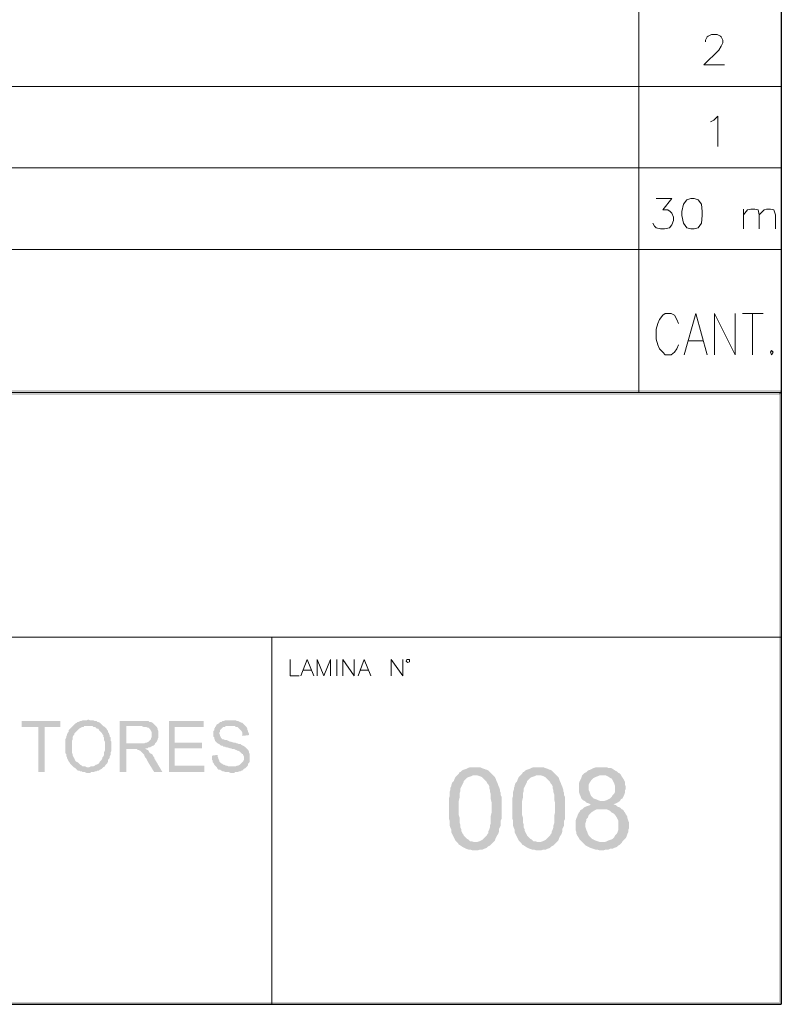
# Model space of a CAD drawing. Header units: millimetres. Extents: x 8 to 202, y 3 to 294.
# Tile 9 of 13: x 163 to 202, y 3 to 54. Entities that reach past the tile are written whole.
import ezdxf

# ---------------------------------------------------------------- set-up
doc = ezdxf.new("R2010")
doc.units = ezdxf.units.MM
doc.layers.add('DGE_CONTORNOS', color=7, linetype='Continuous', lineweight=0)
doc.layers.add('DGE_RELLENO', color=7, linetype='Continuous', lineweight=0)

msp = doc.modelspace()

# ---------------------------------------------------------------- hatches: boundary and pattern name
at = {"layer": 'DGE_RELLENO', "true_color": 0x000000}
for points in [[(23.4527, 34.8263), (23.7067, 34.5723), (201.9723, 34.8263)], [(23.7067, 34.5723), (201.9723, 34.8263), (201.8453, 34.5723)], [(201.9723, 34.8263), (201.8453, 34.5723), (201.9723, 34.6993)], [(201.9723, 34.6993), (201.8453, 34.5723), (201.9723, 3.2456)], [(201.8453, 34.5723), (201.9723, 3.2456), (201.8453, 3.3726)], [(164.8883, 17.8083), (162.8987, 17.8083), (162.8987, 17.5119), (163.7453, 17.5119), (163.7453, 15.1836), (164.084, 15.1836), (164.084, 17.5119), (164.8883, 17.5119)], [(166.3277, 17.8929), (166.3277, 17.8929), (166.243, 17.8506), (166.0313, 17.8506), (165.9467, 17.8083), (165.9043, 17.8083), (165.8197, 17.7659), (165.7773, 17.7659), (165.735, 17.7236), (165.6503, 17.6813), (165.608, 17.639), (165.5657, 17.5966), (166.3277, 17.5543), (166.5393, 17.5543), (166.5817, 17.5119), (166.6663, 17.5119), (166.7087, 17.4696), (166.751, 17.4273), (166.8357, 17.4273), (166.878, 17.3426), (166.9203, 17.3003), (166.9627, 17.2579), (167.005, 17.2156), (167.0473, 17.131), (167.0897, 17.0886), (167.0897, 17.0039), (167.132, 16.9616), (167.132, 16.8346), (167.1743, 16.7499), (167.1743, 16.2843), (167.132, 16.1996), (167.132, 16.0726), (167.0897, 15.988), (167.0473, 15.9456), (167.0473, 15.9033), (167.005, 15.8186), (166.9627, 15.7763), (166.9203, 15.7339), (166.878, 15.6493), (166.8357, 15.607), (166.751, 15.5646), (166.7087, 15.5646), (166.6663, 15.5223), (166.5817, 15.4799), (166.4547, 15.4799), (166.37, 15.4376), (166.3277, 15.4376), (167.0897, 15.4376), (167.1743, 15.4799), (167.2167, 15.5646), (167.259, 15.607), (167.3013, 15.6493), (167.3437, 15.7339), (167.3437, 15.8186), (167.386, 15.8609), (167.4283, 15.9456), (167.4283, 15.988), (167.4707, 16.0726), (167.4707, 16.1996), (167.513, 16.2843), (167.513, 16.7499), (167.4707, 16.7923), (167.4707, 16.9616), (167.4283, 17.0039), (167.4283, 17.0886), (167.386, 17.131), (167.386, 17.2156), (167.3437, 17.2156), (167.3437, 17.3003), (167.3013, 17.3426), (167.259, 17.4273), (167.2167, 17.4696), (167.1743, 17.5119), (167.0897, 17.5543), (167.0473, 17.5966), (167.005, 17.639), (166.9627, 17.6813), (166.9203, 17.7236), (166.8357, 17.7659), (166.7933, 17.7659), (166.751, 17.8083), (166.6663, 17.8083), (166.5817, 17.8506), (166.4123, 17.8506)], [(169.037, 17.8083), (167.9363, 17.8083), (167.9363, 15.1836), (168.275, 15.1836), (168.275, 16.3689), (168.656, 16.3689), (169.2487, 16.4113), (169.3757, 16.4113), (169.418, 16.4536), (169.5027, 16.4536), (169.545, 16.4959), (169.6297, 16.5383), (169.672, 16.5383), (169.7143, 16.5806), (169.7567, 16.623), (169.7567, 16.6653), (168.275, 16.6653), (168.275, 17.5543), (169.0793, 17.5543), (169.7567, 17.5966), (169.7143, 17.639), (169.672, 17.6813), (169.6297, 17.7236), (169.545, 17.7659), (169.4603, 17.7659), (169.418, 17.8083), (169.1217, 17.8083)], [(172.2543, 17.8083), (170.4763, 17.8083), (170.4763, 15.1836), (172.2967, 15.1836), (172.2967, 15.5223), (170.7727, 15.5223), (170.7727, 16.4113), (172.1697, 16.4113), (172.1697, 16.7076), (170.7727, 16.7076), (170.7727, 17.5119), (172.2543, 17.5119)], [(173.6513, 17.8506), (173.355, 17.8506), (173.3127, 17.8083), (173.228, 17.8083), (173.1857, 17.7659), (173.101, 17.7659), (173.0587, 17.7236), (173.0163, 17.6813), (172.9317, 17.639), (172.8893, 17.5543), (172.847, 17.5119), (172.847, 17.4696), (172.8047, 17.4273), (172.8047, 17.3426), (172.7623, 17.3003), (172.7623, 17.0039), (172.8047, 16.9616), (172.8047, 16.8769), (172.847, 16.8346), (172.847, 16.7923), (172.8893, 16.7499), (172.9317, 16.7076), (172.974, 16.6653), (173.0587, 16.623), (173.101, 16.5806), (173.1857, 16.5383), (173.228, 16.5383), (173.2703, 16.4959), (173.355, 16.4959), (173.3973, 16.4536), (173.482, 16.4536), (173.609, 16.4113), (173.6513, 16.4113), (173.736, 16.3689), (173.8207, 16.3689), (173.9053, 16.3266), (173.9477, 16.3266), (173.99, 16.2843), (174.0323, 16.2843), (174.117, 16.2419), (174.1593, 16.1996), (174.2017, 16.1573), (174.244, 16.115), (174.2863, 16.115), (174.2863, 16.0726), (174.3287, 15.988), (174.3287, 15.8186), (174.2863, 15.7339), (174.244, 15.6916), (174.2017, 15.6493), (174.1593, 15.607), (174.117, 15.5646), (174.0323, 15.5223), (173.99, 15.5223), (173.9053, 15.4799), (172.8893, 15.4799), (172.9317, 15.4376), (172.974, 15.3529), (173.0163, 15.3106), (173.101, 15.3106), (173.1433, 15.2683), (173.1857, 15.2683), (173.228, 15.2259), (173.3127, 15.2259), (173.355, 15.1836), (173.5667, 15.1836), (173.6513, 15.1413), (173.736, 15.1413), (173.8207, 15.1413), (173.863, 15.1836), (174.0323, 15.1836), (174.0747, 15.2259), (174.1593, 15.2259), (174.2017, 15.2683), (174.244, 15.2683), (174.2863, 15.3106), (174.3287, 15.3529), (174.4133, 15.3953), (174.4557, 15.4376), (174.498, 15.4799), (174.5403, 15.5646), (174.5403, 15.607), (174.5827, 15.6493), (174.625, 15.7339), (174.625, 16.115), (174.5827, 16.1996), (174.5827, 16.2419), (174.5403, 16.3266), (174.498, 16.3689), (174.4557, 16.4113), (174.4133, 16.4536), (174.371, 16.4959), (174.2863, 16.5383), (174.2017, 16.5806), (174.1593, 16.623), (174.0747, 16.623), (173.99, 16.6653), (173.9477, 16.6653), (173.863, 16.7076), (173.7783, 16.7076), (173.6513, 16.7499), (173.609, 16.7499), (173.5243, 16.7923), (173.4397, 16.8346), (173.355, 16.8346), (173.2703, 16.8769), (173.228, 16.8769), (173.1857, 16.9193), (173.1433, 16.9616), (173.101, 17.0463), (173.101, 17.0886), (173.0587, 17.1733), (173.0587, 17.2156), (173.101, 17.2579), (173.101, 17.3426), (173.1433, 17.3849), (173.228, 17.4696), (173.2703, 17.5119), (173.355, 17.5119), (173.3973, 17.5543), (174.4133, 17.5543), (174.371, 17.5966), (174.2863, 17.6813), (174.244, 17.7236), (174.2017, 17.7236), (174.117, 17.7659), (174.0323, 17.8083), (173.99, 17.8083), (173.9053, 17.8506), (173.6937, 17.8506)], [(165.5657, 17.5966), (165.5233, 17.5543), (165.481, 17.5119), (165.4387, 17.4696), (165.3963, 17.4273), (165.354, 17.3849), (165.3117, 17.3426), (165.3117, 17.2579), (165.2693, 17.2156), (165.227, 17.131), (165.227, 17.0886), (165.1847, 17.0039), (165.1847, 16.9616), (165.1423, 16.8769), (165.1423, 16.1573), (165.1847, 16.115), (165.1847, 16.0303), (165.227, 15.9456), (165.227, 15.9033), (165.2693, 15.8186), (165.3117, 15.7339), (165.354, 15.6916), (165.3963, 15.607), (165.4387, 15.5646), (165.481, 15.5223), (165.5233, 15.4799), (165.5657, 15.4376), (165.6503, 15.3953), (165.6927, 15.3529), (165.735, 15.3106), (165.7773, 15.2683), (165.862, 15.2683), (165.9043, 15.2259), (165.989, 15.2259), (166.0313, 15.1836), (166.1583, 15.1836), (166.243, 15.1413), (166.3277, 15.1413), (166.4123, 15.1413), (166.4547, 15.1836), (166.624, 15.1836), (166.6663, 15.2259), (166.751, 15.2259), (166.7933, 15.2683), (166.878, 15.2683), (166.9203, 15.3106), (167.005, 15.3529), (167.0473, 15.3953), (167.0897, 15.4376), (166.3277, 15.4376), (166.243, 15.4376), (166.1583, 15.4799), (166.0313, 15.4799), (165.989, 15.5223), (165.9043, 15.5646), (165.862, 15.607), (165.8197, 15.6493), (165.7773, 15.6916), (165.6927, 15.7339), (165.6503, 15.7763), (165.608, 15.8609), (165.608, 15.9033), (165.5657, 15.9456), (165.5233, 16.0303), (165.5233, 16.115), (165.481, 16.1573), (165.481, 16.7923), (165.5233, 16.8769), (165.5233, 17.0039), (165.5657, 17.0886), (165.608, 17.131), (165.608, 17.1733), (165.6503, 17.2156), (165.6927, 17.2579), (165.735, 17.3003), (165.7773, 17.3426), (165.8197, 17.3849), (165.862, 17.4273), (165.9467, 17.4696), (165.989, 17.5119), (166.0737, 17.5119), (166.116, 17.5543), (166.3277, 17.5543)], [(169.7567, 17.5966), (169.0793, 17.5543), (169.164, 17.5119), (169.291, 17.5119), (169.3757, 17.4696), (169.418, 17.4696), (169.4603, 17.4273), (169.5027, 17.3849), (169.545, 17.3003), (169.5873, 17.2579), (169.5873, 17.0039), (169.545, 16.9193), (169.545, 16.8769), (169.5027, 16.8346), (169.4603, 16.7923), (169.418, 16.7499), (169.3333, 16.7076), (169.291, 16.7076), (169.2063, 16.6653), (168.275, 16.6653), (169.7567, 16.6653), (169.799, 16.7076), (169.8413, 16.7499), (169.8837, 16.8346), (169.8837, 16.8769), (169.926, 16.9616), (169.926, 17.3003), (169.8837, 17.3849), (169.8837, 17.4273), (169.8413, 17.5119), (169.799, 17.5543)], [(174.4133, 17.5543), (173.6513, 17.5543), (173.863, 17.5543), (173.9053, 17.5119), (173.99, 17.5119), (174.0323, 17.4696), (174.0747, 17.4273), (174.117, 17.3849), (174.1593, 17.3426), (174.2017, 17.3003), (174.244, 17.2156), (174.244, 17.0463), (174.5827, 17.0886), (174.5827, 17.1733), (174.5403, 17.2579), (174.5403, 17.3003), (174.498, 17.3849), (174.498, 17.4273), (174.4557, 17.5119)], [(169.2487, 16.4113), (168.656, 16.3689), (168.8253, 16.3689), (168.8677, 16.3266), (168.91, 16.3266), (168.9947, 16.2843), (169.037, 16.2419), (169.1217, 16.1573), (169.164, 16.115), (169.2063, 16.0726), (169.2063, 16.0303), (169.2487, 15.9456), (169.291, 15.9033), (169.3333, 15.8186), (169.3757, 15.7339), (169.7143, 15.1836), (170.1377, 15.1836), (169.7143, 15.9033), (169.7143, 15.9456), (169.672, 15.988), (169.6297, 16.0726), (169.5873, 16.115), (169.5027, 16.1573), (169.4603, 16.1996), (169.418, 16.2843), (169.3757, 16.3266), (169.291, 16.3689)], [(172.974, 16.0726), (172.6777, 16.0303), (172.6777, 15.8186), (172.72, 15.7763), (172.72, 15.6916), (172.7623, 15.6493), (172.8047, 15.5646), (172.847, 15.5223), (172.8893, 15.4799), (173.6937, 15.4799), (173.5243, 15.4799), (173.4397, 15.5223), (173.3973, 15.5223), (173.3127, 15.5646), (173.2703, 15.5646), (173.228, 15.607), (173.1433, 15.6493), (173.101, 15.6916), (173.0587, 15.7339), (173.0587, 15.7763), (173.0163, 15.8609), (173.0163, 15.9033), (172.974, 15.988)], [(186.2243, 15.4376), (185.9703, 15.4376), (185.8433, 15.3953), (185.7587, 15.3529), (185.6317, 15.3106), (185.547, 15.2683), (185.4623, 15.1836), (185.42, 15.1836), (185.3777, 15.0989), (185.293, 15.0143), (186.3513, 15.0143), (186.4783, 14.972), (186.563, 14.9296), (186.6477, 14.8449), (186.7323, 14.7603), (186.817, 14.6756), (186.8593, 14.5909), (186.9017, 14.5486), (186.944, 14.464), (186.944, 14.3793), (186.9863, 14.2523), (186.9863, 14.1676), (187.0287, 14.0406), (187.0287, 13.7866), (187.071, 13.6173), (187.071, 13.1093), (187.0287, 12.94), (187.0287, 12.5589), (186.9863, 12.432), (186.9863, 12.3473), (186.944, 12.2203), (186.9017, 12.1356), (186.9017, 12.0509), (186.8593, 12.0086), (186.817, 11.9239), (186.7747, 11.8816), (186.69, 11.797), (186.6053, 11.7123), (186.5207, 11.6699), (186.436, 11.6276), (186.309, 11.5853), (186.2243, 11.5853), (185.3353, 11.5429), (185.3777, 11.4583), (185.4623, 11.4159), (185.5893, 11.3313), (185.674, 11.289), (185.7587, 11.2466), (185.8857, 11.2043), (185.9703, 11.2043), (186.0973, 11.1619), (186.2243, 11.1619), (186.3513, 11.1619), (186.4783, 11.2043), (186.6053, 11.2043), (186.69, 11.2466), (186.817, 11.289), (186.9017, 11.3736), (186.9863, 11.4159), (187.0287, 11.4583), (187.071, 11.5006), (187.1557, 11.5853), (187.2403, 11.6699), (187.2827, 11.797), (187.325, 11.8816), (187.4097, 12.0086), (187.452, 12.1356), (187.452, 12.2626), (187.4943, 12.3473), (187.5367, 12.432), (187.5367, 12.6859), (187.579, 12.7706), (187.579, 13.9136), (187.5367, 13.9983), (187.5367, 14.1253), (187.4943, 14.2099), (187.4943, 14.2946), (187.452, 14.4216), (187.4097, 14.5063), (187.3673, 14.6333), (187.325, 14.7179), (187.2827, 14.8449), (187.2403, 14.9296), (187.1557, 15.0143), (187.071, 15.0989), (186.9863, 15.1836), (186.9017, 15.2683), (186.817, 15.3106), (186.7747, 15.3106), (186.69, 15.3529), (186.563, 15.3953), (186.4783, 15.4376), (186.3513, 15.4376)], [(189.484, 15.4376), (189.23, 15.4376), (189.103, 15.3953), (189.0183, 15.3529), (188.8913, 15.3106), (188.8067, 15.2683), (188.722, 15.1836), (188.6797, 15.1836), (188.6373, 15.0989), (188.5527, 15.0143), (189.611, 15.0143), (189.738, 14.972), (189.8227, 14.9296), (189.9073, 14.8449), (189.992, 14.7603), (190.0767, 14.6756), (190.119, 14.5909), (190.1613, 14.5486), (190.2037, 14.464), (190.2037, 14.3793), (190.246, 14.2523), (190.246, 14.1676), (190.2883, 14.0406), (190.2883, 13.7866), (190.3307, 13.6173), (190.3307, 13.1093), (190.2883, 12.94), (190.2883, 12.5589), (190.246, 12.432), (190.246, 12.3473), (190.2037, 12.2203), (190.1613, 12.1356), (190.1613, 12.0509), (190.119, 12.0086), (190.0767, 11.9239), (190.0343, 11.8816), (189.9497, 11.797), (189.865, 11.7123), (189.7803, 11.6699), (189.6957, 11.6276), (189.5687, 11.5853), (189.484, 11.5853), (188.595, 11.5429), (188.6373, 11.4583), (188.722, 11.4159), (188.849, 11.3313), (188.9337, 11.289), (189.0183, 11.2466), (189.1453, 11.2043), (189.23, 11.2043), (189.357, 11.1619), (189.484, 11.1619), (189.611, 11.1619), (189.738, 11.2043), (189.865, 11.2043), (189.9497, 11.2466), (190.0767, 11.289), (190.1613, 11.3736), (190.246, 11.4159), (190.2883, 11.4583), (190.3307, 11.5006), (190.4153, 11.5853), (190.5, 11.6699), (190.5423, 11.797), (190.5847, 11.8816), (190.6693, 12.0086), (190.7117, 12.1356), (190.7117, 12.2626), (190.754, 12.3473), (190.7963, 12.432), (190.7963, 12.6859), (190.8387, 12.7706), (190.8387, 13.9136), (190.7963, 13.9983), (190.7963, 14.1253), (190.754, 14.2099), (190.754, 14.2946), (190.7117, 14.4216), (190.6693, 14.5063), (190.627, 14.6333), (190.5847, 14.7179), (190.5423, 14.8449), (190.5, 14.9296), (190.4153, 15.0143), (190.3307, 15.0989), (190.246, 15.1836), (190.1613, 15.2683), (190.0767, 15.3106), (190.0343, 15.3106), (189.9497, 15.3529), (189.8227, 15.3953), (189.738, 15.4376), (189.611, 15.4376)], [(192.7437, 15.4376), (192.4473, 15.4376), (192.3203, 15.3953), (192.2357, 15.3529), (192.151, 15.3106), (192.024, 15.2683), (191.9393, 15.1836), (191.8547, 15.1413), (191.8123, 15.0989), (191.7277, 15.0143), (191.6853, 14.8873), (191.643, 14.8026), (191.6007, 14.7179), (191.5583, 14.5909), (191.5583, 14.1676), (191.6007, 14.0406), (191.643, 13.956), (191.6853, 13.8289), (191.77, 13.7443), (191.8547, 13.7019), (191.9393, 13.6173), (192.0663, 13.5749), (192.151, 13.5326), (192.151, 13.4903), (192.024, 13.448), (191.897, 13.4056), (191.8123, 13.3633), (191.7277, 13.2786), (191.643, 13.2363), (191.6007, 13.1516), (191.5583, 13.1093), (191.516, 13.0246), (191.4737, 12.8976), (191.4313, 12.813), (191.389, 12.6859), (191.389, 12.2203), (191.4313, 12.0933), (191.4313, 12.0086), (191.4737, 11.9239), (191.5583, 11.797), (191.6007, 11.7123), (191.6853, 11.6276), (191.77, 11.5429), (192.7437, 11.5853), (192.659, 11.5853), (192.532, 11.6276), (192.405, 11.6699), (192.3203, 11.7123), (192.2357, 11.7546), (192.151, 11.8393), (192.0663, 11.9239), (192.024, 12.0086), (191.9817, 12.1356), (191.9393, 12.2203), (191.897, 12.3473), (191.897, 12.5589), (191.9393, 12.6859), (191.9393, 12.7706), (192.024, 12.8553), (192.0663, 12.9823), (192.151, 13.0669), (192.1933, 13.1093), (192.3203, 13.1939), (192.405, 13.2363), (192.4897, 13.2786), (193.7597, 13.2786), (193.675, 13.3633), (193.548, 13.4056), (193.4633, 13.4903), (193.3363, 13.5326), (193.4633, 13.5749), (193.548, 13.6173), (193.675, 13.7019), (192.659, 13.7019), (192.532, 13.7443), (192.4473, 13.7866), (192.3203, 13.8289), (192.2357, 13.9136), (192.1933, 13.956), (192.151, 14.0406), (192.1087, 14.1676), (192.0663, 14.2523), (192.0663, 14.5486), (192.1087, 14.6333), (192.1933, 14.7603), (192.278, 14.8449), (192.3203, 14.8873), (192.405, 14.9296), (192.532, 14.972), (192.6167, 15.0143), (192.7437, 15.0143), (193.7173, 15.0566), (193.6327, 15.1413), (193.5903, 15.1413), (193.5057, 15.2259), (193.421, 15.2683), (193.294, 15.3529), (193.2093, 15.3953), (193.0823, 15.3953), (192.9977, 15.4376), (192.8707, 15.4376)], [(185.293, 15.0143), (185.2083, 14.9296), (185.166, 14.8449), (185.1237, 14.7179), (185.039, 14.6333), (184.9967, 14.5063), (184.9967, 14.464), (184.9543, 14.3793), (184.9543, 14.2946), (184.912, 14.1676), (184.912, 13.956), (184.8697, 13.8289), (184.8697, 12.813), (184.912, 12.6859), (184.912, 12.432), (184.9543, 12.3049), (184.9967, 12.2203), (184.9967, 12.0933), (185.039, 12.0086), (185.0813, 11.9239), (185.1237, 11.8393), (185.166, 11.7546), (185.2083, 11.6699), (185.2507, 11.6276), (185.3353, 11.5429), (186.2243, 11.5853), (186.182, 11.5853), (186.055, 11.6276), (185.9703, 11.6276), (185.8857, 11.7123), (185.801, 11.7546), (185.7163, 11.8393), (185.6317, 11.9239), (185.6317, 11.9663), (185.5893, 12.0086), (185.547, 12.0933), (185.5047, 12.1779), (185.5047, 12.2626), (185.4623, 12.3473), (185.4623, 12.4743), (185.42, 12.6013), (185.42, 12.8553), (185.3777, 12.9823), (185.3777, 13.7019), (185.42, 13.8713), (185.42, 14.0829), (185.4623, 14.2099), (185.4623, 14.3369), (185.5047, 14.4216), (185.547, 14.5063), (185.5893, 14.5909), (185.6317, 14.6756), (185.6317, 14.7179), (185.7163, 14.8026), (185.801, 14.8873), (185.8857, 14.9296), (186.0127, 14.972), (186.0973, 15.0143), (186.2243, 15.0143)], [(188.5527, 15.0143), (188.468, 14.9296), (188.4257, 14.8449), (188.3833, 14.7179), (188.2987, 14.6333), (188.2563, 14.5063), (188.2563, 14.464), (188.214, 14.3793), (188.214, 14.2946), (188.1717, 14.1676), (188.1717, 13.956), (188.1293, 13.8289), (188.1293, 12.813), (188.1717, 12.6859), (188.1717, 12.432), (188.214, 12.3049), (188.2563, 12.2203), (188.2563, 12.0933), (188.2987, 12.0086), (188.341, 11.9239), (188.3833, 11.8393), (188.4257, 11.7546), (188.468, 11.6699), (188.5103, 11.6276), (188.595, 11.5429), (189.484, 11.5853), (189.4417, 11.5853), (189.3147, 11.6276), (189.23, 11.6276), (189.1453, 11.7123), (189.0607, 11.7546), (188.976, 11.8393), (188.8913, 11.9239), (188.8913, 11.9663), (188.849, 12.0086), (188.8067, 12.0933), (188.7643, 12.1779), (188.7643, 12.2626), (188.722, 12.3473), (188.722, 12.4743), (188.6797, 12.6013), (188.6797, 12.8553), (188.6373, 12.9823), (188.6373, 13.7019), (188.6797, 13.8713), (188.6797, 14.0829), (188.722, 14.2099), (188.722, 14.3369), (188.7643, 14.4216), (188.8067, 14.5063), (188.849, 14.5909), (188.8913, 14.6756), (188.8913, 14.7179), (188.976, 14.8026), (189.0607, 14.8873), (189.1453, 14.9296), (189.2723, 14.972), (189.357, 15.0143), (189.484, 15.0143)], [(193.7173, 15.0566), (192.7437, 15.0143), (192.9553, 15.0143), (193.04, 14.972), (193.167, 14.8873), (193.2517, 14.8449), (193.294, 14.7603), (193.3363, 14.6756), (193.3787, 14.5909), (193.421, 14.464), (193.421, 14.1676), (193.3787, 14.0829), (193.294, 13.9983), (193.2517, 13.9136), (193.167, 13.8289), (193.0823, 13.7866), (192.9977, 13.7443), (192.8707, 13.7019), (192.7437, 13.7019), (193.675, 13.7019), (193.7173, 13.7866), (193.802, 13.8289), (193.8443, 13.9136), (193.8867, 13.9983), (193.929, 14.1253), (193.929, 14.2523), (193.9713, 14.3369), (193.9713, 14.4216), (193.929, 14.5486), (193.929, 14.6756), (193.8867, 14.7603), (193.8443, 14.8449), (193.7597, 14.972)], [(193.7597, 13.2786), (192.7437, 13.2786), (192.9553, 13.2786), (193.0823, 13.2363), (193.167, 13.1939), (193.2517, 13.1093), (193.3363, 13.0669), (193.421, 12.9823), (193.5057, 12.8553), (193.548, 12.7706), (193.5903, 12.6859), (193.5903, 12.2203), (193.548, 12.0933), (193.5057, 12.0086), (193.421, 11.9239), (193.3787, 11.8393), (193.294, 11.7546), (193.2093, 11.7123), (193.0823, 11.6699), (192.9977, 11.6276), (192.8707, 11.5853), (192.7437, 11.5853), (191.77, 11.5429), (191.8123, 11.5006), (191.897, 11.4159), (191.9817, 11.3736), (192.0663, 11.3313), (192.151, 11.289), (192.278, 11.2466), (192.405, 11.2043), (192.4897, 11.2043), (192.6167, 11.1619), (192.8283, 11.1619), (192.9553, 11.2043), (193.0823, 11.2043), (193.167, 11.2466), (193.294, 11.2466), (193.3787, 11.289), (193.5057, 11.3313), (193.5903, 11.4159), (193.675, 11.4583), (193.7597, 11.5429), (193.802, 11.6276), (193.8867, 11.7123), (193.9713, 11.797), (194.0137, 11.8816), (194.056, 12.0086), (194.0983, 12.0933), (194.0983, 12.2203), (194.1407, 12.3049), (194.1407, 12.6013), (194.0983, 12.6859), (194.056, 12.813), (194.056, 12.8976), (193.9713, 13.0246), (193.929, 13.1093), (193.8867, 13.1516), (193.8443, 13.2363)], [(201.9723, 3.2456), (201.8453, 3.3726), (23.5797, 3.2456)], [(201.8453, 3.3726), (23.5797, 3.2456), (23.7067, 3.3726)]]:
    msp.add_hatch(color=7, dxfattribs=at).paths.add_polyline_path(points, flags=0)

# ---------------------------------------------------------------- linework, layer by layer
at = {"layer": 'DGE_CONTORNOS', "lineweight": 25}
for points in [[(201.9723, 293.9063), (201.9723, 3.2456)], [(7.874, 3.2456), (201.9723, 3.2456)]]:
    msp.add_lwpolyline(points, dxfattribs=at)
at = {"layer": 'DGE_CONTORNOS', "lineweight": 5}
for points in [[(194.6487, 75.7204), (194.6487, 34.6993)], [(23.5797, 50.4474), (201.9723, 50.4474)], [(23.5797, 46.2564), (201.9723, 46.2564)], [(175.768, 22.1263), (175.768, 3.2456)]]:
    msp.add_lwpolyline(points, dxfattribs=at)
at = {"layer": 'DGE_CONTORNOS', "lineweight": 13}
for points in [[(198.0777, 52.7334), (198.0777, 52.818), (198.1623, 52.9874), (198.2047, 53.0297), (198.374, 53.1144), (198.6703, 53.1144), (198.8397, 53.0297), (198.882, 52.9874), (198.9667, 52.818), (198.9667, 52.691), (198.882, 52.5217), (198.755, 52.31), (197.993, 51.548), (199.0513, 51.548)], [(198.3317, 48.627), (198.501, 48.7117), (198.7127, 48.9234), (198.7127, 47.357)], [(195.5377, 44.69), (196.342, 44.69), (195.8763, 44.0974), (196.1303, 44.0974), (196.2573, 44.0127), (196.342, 43.928), (196.4267, 43.7164), (196.4267, 43.547), (196.342, 43.3354), (196.215, 43.166), (195.961, 43.1237), (195.7493, 43.1237), (195.5377, 43.166), (195.453, 43.2507), (195.3683, 43.42)], [(197.3157, 44.69), (197.104, 44.6054), (196.9347, 44.3937), (196.85, 44.0127), (196.85, 43.801), (196.9347, 43.42), (197.104, 43.166), (197.3157, 43.1237), (197.485, 43.1237), (197.6967, 43.166), (197.866, 43.42), (197.9083, 43.801), (197.9083, 44.0127), (197.866, 44.3937), (197.6967, 44.6054), (197.485, 44.69), (197.3157, 44.69)], [(200.025, 44.1397), (200.025, 43.1237)], [(200.025, 43.8434), (200.2367, 44.0974), (200.406, 44.1397), (200.6177, 44.1397), (200.787, 44.0974), (200.8293, 43.8434), (200.8293, 43.1237)], [(200.8293, 43.8434), (201.0833, 44.0974), (201.2103, 44.1397), (201.422, 44.1397), (201.5913, 44.0974), (201.676, 43.8434), (201.676, 43.1237)], [(23.5797, 42.0653), (201.9723, 42.0653)], [(196.6807, 38.2553), (196.596, 38.4669), (196.469, 38.6786), (196.2997, 38.7633), (196.0033, 38.7633), (195.8763, 38.6786), (195.707, 38.4669), (195.6223, 38.2553), (195.5377, 37.9589), (195.5377, 37.4509), (195.6223, 37.1546), (195.707, 36.9429), (195.8763, 36.7736), (196.0033, 36.6466), (196.2997, 36.6466), (196.469, 36.7736), (196.596, 36.9429), (196.6807, 37.1546)], [(196.977, 36.6466), (197.5697, 38.7633), (198.1623, 36.6466)], [(198.5433, 36.6466), (198.5433, 38.7633), (199.6017, 36.6466), (199.6017, 38.7633)], [(199.9827, 38.7633), (201.041, 38.7633)], [(200.4907, 38.7633), (200.4907, 36.6466)], [(197.1887, 37.3663), (197.9507, 37.3663)], [(201.4643, 36.8583), (201.549, 36.7736), (201.4643, 36.6466), (201.422, 36.7736), (201.4643, 36.8583)], [(23.5797, 34.6993), (201.9723, 34.6993)], [(176.6993, 20.9833), (176.6993, 20.1366), (177.165, 20.1366)], [(177.2497, 20.1366), (177.5883, 20.9833), (177.927, 20.1366)], [(178.0963, 20.1366), (178.0963, 20.9833), (178.435, 20.1366), (178.7737, 20.9833), (178.7737, 20.1366)], [(179.1123, 20.9833), (179.1123, 20.1366)], [(179.4087, 20.1366), (179.4087, 20.9833), (180.0013, 20.1366), (180.0013, 20.9833)], [(180.213, 20.1366), (180.5093, 20.9833), (180.848, 20.1366)], [(181.9063, 20.1366), (181.9063, 20.9833), (182.499, 20.1366), (182.499, 20.9833)], [(182.8377, 20.8986), (182.8377, 20.9833), (182.7107, 20.9833), (182.6683, 20.8986), (182.7107, 20.8563), (182.753, 20.814), (182.8377, 20.8563), (182.8377, 20.8986)], [(177.3767, 20.4329), (177.8, 20.4329)], [(180.2977, 20.4329), (180.721, 20.4329)]]:
    msp.add_lwpolyline(points, dxfattribs=at)
at = {"layer": 'DGE_CONTORNOS', "lineweight": 9}
msp.add_lwpolyline([(23.5797, 22.1263), (201.9723, 22.1263)], dxfattribs=at)

doc.saveas('drawing.dxf')
